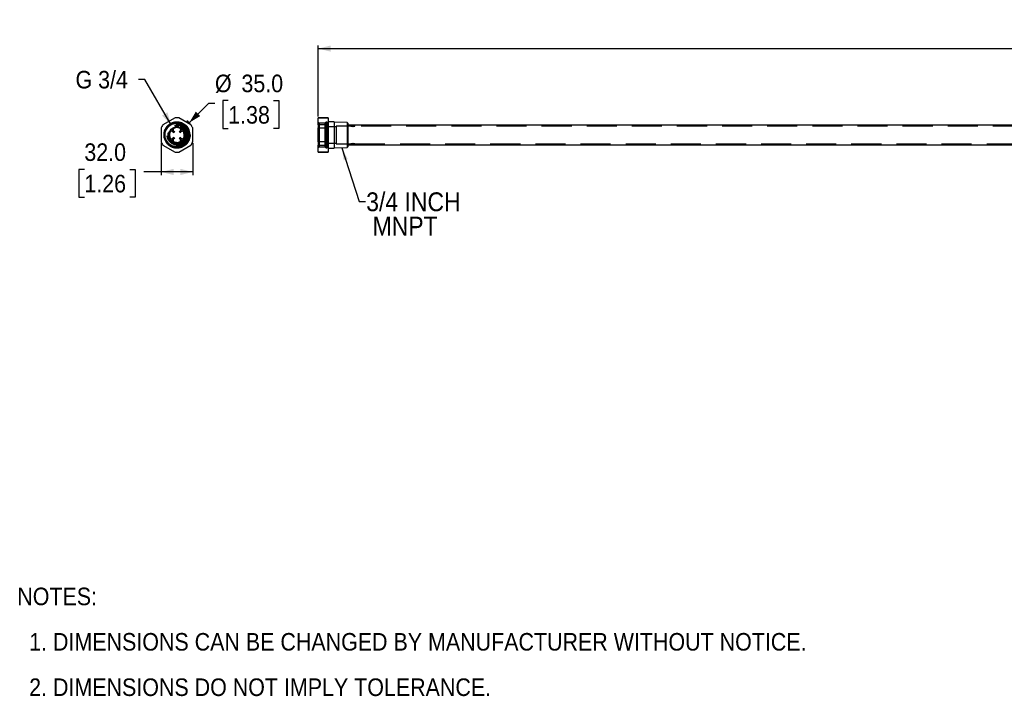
# Model space of a CAD drawing. Header units: millimetres. Extents: x 37 to 2032, y 0 to 733.
# Tile 1 of 5: x 37 to 1034, y 48 to 733. Entities that reach past the tile are written whole.
import ezdxf

# ---------------------------------------------------------------- set-up
doc = ezdxf.new("R2010")
doc.units = ezdxf.units.MM
doc.linetypes.add('SLD-Dashed', pattern=[45.72, 30.48, -15.24])
doc.linetypes.add('SLD-Solid', pattern=[0])
doc.layers.add('DIMENSIONS', color=140, linetype='SLD-Solid', lineweight=25)
doc.layers.add('TEXT', color=140, linetype='SLD-Solid', lineweight=25)
doc.layers.add('HIDDEN', color=102, linetype='SLD-Dashed')
doc.styles.add('SLDTEXTSTYLE0', font='GOTHIC.TTF', dxfattribs={"width": 0.913})
doc.styles.get("Standard").update_dxf_attribs({"font": 'GOTHIC.TTF'})
doc.dimstyles.new('SLDDIMSTYLE0', dxfattribs={"dimtxt": 17.78, "dimasz": 12.7, "dimexe": 0, "dimexo": 0.0625, "dimgap": 4.445, "dimtad": 0, "dimtih": 1, "dimtoh": 1, "dimdec": 1, "dimrnd": 1e-09, "dimzin": 4, "dimdsep": 46, "dimtxsty": 'SLDTEXTSTYLE0', "dimsah": 1, "dimcen": 0.09, "dimadec": 0, "dimazin": 1, "dimtfac": 1, "dimtdec": 1, "dimtofl": 0, "dimtmove": 0, "dimatfit": 3, "dimfxl": 0, "dimfrac": 2, "dimtolj": 1, "dimtzin": 12, "dimarcsym": 0})
doc.dimstyles.new('SLDDIMSTYLE1', dxfattribs={"dimtxt": 17.78, "dimasz": 12.7, "dimexe": 0, "dimexo": 0.0625, "dimgap": 4.445, "dimtad": 0, "dimtih": 1, "dimtoh": 1, "dimdec": 1, "dimrnd": 1e-09, "dimzin": 12, "dimdsep": 46, "dimtxsty": 'SLDTEXTSTYLE0', "dimsah": 1, "dimcen": 0, "dimadec": 0, "dimazin": 3, "dimtfac": 1, "dimtdec": 1, "dimtofl": 0, "dimtmove": 0, "dimatfit": 3, "dimfxl": 0, "dimfrac": 2, "dimtolj": 1, "dimtzin": 12, "dimarcsym": 0})
doc.dimstyles.new('SLDDIMSTYLE2', dxfattribs={"dimtxt": 17.78, "dimasz": 12.7, "dimexe": 0, "dimexo": 0.0625, "dimgap": 4.445, "dimtad": 0, "dimtih": 1, "dimtoh": 1, "dimdec": 1, "dimrnd": 1e-09, "dimzin": 4, "dimdsep": 46, "dimtxsty": 'SLDTEXTSTYLE0', "dimsah": 1, "dimcen": 0, "dimadec": 0, "dimazin": 1, "dimtfac": 1, "dimtdec": 1, "dimtofl": 0, "dimtmove": 0, "dimatfit": 3, "dimfxl": 0, "dimfrac": 2, "dimtolj": 1, "dimtzin": 12, "dimarcsym": 0})
doc.dimstyles.new('SLDDIMSTYLE3', dxfattribs={"dimtxt": 17.78, "dimasz": 12.7, "dimexe": 0, "dimexo": 0.0625, "dimgap": 4.445, "dimtad": 0, "dimtih": 1, "dimtoh": 1, "dimdec": 1, "dimrnd": 1e-09, "dimzin": 12, "dimdsep": 46, "dimtxsty": 'SLDTEXTSTYLE0', "dimsah": 1, "dimcen": 0.09, "dimadec": 0, "dimazin": 3, "dimtfac": 1, "dimtdec": 1, "dimtofl": 0, "dimtmove": 0, "dimatfit": 3, "dimfxl": 0, "dimfrac": 2, "dimtolj": 1, "dimtzin": 12, "dimarcsym": 0})
doc.dimstyles.new('SLDDIMSTYLE4', dxfattribs={"dimtxt": 0.18, "dimasz": 12.7, "dimexe": 0, "dimexo": 0.0625, "dimgap": 0, "dimtad": 0, "dimtih": 1, "dimtoh": 1, "dimdec": 0, "dimrnd": 1e-09, "dimzin": 0, "dimdsep": 46, "dimtxsty": 'Standard', "dimsah": 1, "dimcen": 0.09, "dimadec": 0, "dimazin": 0, "dimtfac": 12.7, "dimtdec": 0, "dimtofl": 0, "dimtmove": 0, "dimatfit": 3, "dimfxl": 0, "dimfrac": 2, "dimtolj": 1, "dimtzin": 0, "dimarcsym": 0})

# ---------------------------------------------------------------- blocks, each defined once
blk = doc.blocks.new('SW_NOTE_0')
at = {"layer": 'TEXT', "color": 0, "char_height": 17.78, "attachment_point": 1, "style": 'SLDTEXTSTYLE0'}
for s, insert in [('NOTES:', (0, 22.71)), ('  1. DIMENSIONS CAN BE CHANGED BY MANUFACTURER WITHOUT NOTICE.', (0, -23.27)), ('  2. DIMENSIONS DO NOT IMPLY TOLERANCE.', (0, -69.25))]:
    blk.add_mtext(s, dxfattribs=dict(at, insert=insert))
blk = doc.blocks.new('_D')
at = {"layer": 'DIMENSIONS'}
for p, q in [((180.21, 607.85), (180.21, 575.61)), ((212.21, 607.85), (212.21, 575.61)), ((102.41, 581.4), (96.99, 581.4)), ((96.99, 581.4), (96.99, 553.18)), ((148.39, 581.4), (153.81, 581.4)), ((153.81, 581.4), (153.81, 553.18)), ((180.21, 578.79), (162.82, 578.79)), ((212.21, 578.79), (180.21, 578.79)), ((96.99, 553.18), (102.41, 553.18)), ((153.81, 553.18), (148.39, 553.18))]:
    blk.add_line(p, q, dxfattribs=at)
for points in [[(180.21, 578.79), (192.91, 575.61), (192.91, 581.96)], [(212.21, 578.79), (199.51, 581.96), (199.51, 575.61)]]:
    blk.add_solid(points, dxfattribs=at)
at = {"layer": 'DIMENSIONS', "char_height": 17.78, "attachment_point": 1, "style": 'SLDTEXTSTYLE0'}
for s, insert in [('32.0', (102.41, 607.73)), ('1.26', (102.41, 575.89))]:
    blk.add_mtext(s, dxfattribs=dict(at, insert=insert))
blk = doc.blocks.new('_D_1')
at = {"layer": 'DIMENSIONS'}
for p, q in [((163.69, 672.54), (157.34, 672.54)), ((190.24, 626.55), (163.69, 672.54))]:
    blk.add_line(p, q, dxfattribs=at)
blk.add_solid([(190.24, 626.55), (186.64, 639.14), (181.14, 635.96)], dxfattribs=at)
at = {"layer": 'DIMENSIONS', "insert": (93.46, 681.14), "char_height": 17.78, "attachment_point": 1, "style": 'SLDTEXTSTYLE0'}
blk.add_mtext('G 3/4', dxfattribs=at)
blk = doc.blocks.new('_D_2')
at = {"layer": 'DIMENSIONS'}
for p, q in [((208.59, 628.58), (228.41, 648.4)), ((228.41, 648.4), (234.76, 648.4)), ((248.16, 651.02), (242.75, 651.02)), ((242.75, 651.02), (242.75, 622.8)), ((294.14, 651.02), (299.56, 651.02)), ((299.56, 651.02), (299.56, 622.8)), ((242.75, 622.8), (248.16, 622.8)), ((299.56, 622.8), (294.14, 622.8))]:
    blk.add_line(p, q, dxfattribs=at)
blk.add_arc((196.21, 616.21), 17.5, 40.25525, 55.28324, dxfattribs=at)
blk.add_solid([(208.59, 628.58), (219.81, 635.32), (215.32, 639.81)], dxfattribs=at)
at = {"layer": 'DIMENSIONS', "char_height": 17.78, "attachment_point": 1, "style": 'SLDTEXTSTYLE0'}
for s, insert in [('%%c', (234.76, 677.34)), ('35.0', (261.57, 677.34)), ('1.38', (248.16, 645.51))]:
    blk.add_mtext(s, dxfattribs=dict(at, insert=insert))
blk = doc.blocks.new('_D_3')
at = {"layer": 'DIMENSIONS'}
for p, q in [((339.44, 634.88), (339.44, 706.89)), ((339.44, 703.71), (1100, 703.71)), ((1114.43, 706.33), (1109.02, 706.33)), ((1109.02, 706.33), (1109.02, 678.1)), ((1173.55, 706.33), (1178.97, 706.33)), ((1178.97, 706.33), (1178.97, 678.1)), ((1948.54, 703.71), (1187.99, 703.71)), ((1948.54, 626.48), (1948.54, 706.89)), ((1109.02, 678.1), (1114.43, 678.1)), ((1178.97, 678.1), (1173.55, 678.1))]:
    blk.add_line(p, q, dxfattribs=at)
for points in [[(339.44, 703.71), (352.14, 700.54), (352.14, 706.89)], [(1948.54, 703.71), (1935.84, 706.89), (1935.84, 700.54)]]:
    blk.add_solid(points, dxfattribs=at)
at = {"layer": 'DIMENSIONS', "char_height": 17.78, "attachment_point": 1, "style": 'SLDTEXTSTYLE0'}
for s, insert in [('1609.1', (1107.86, 732.65)), ('63.35', (1114.43, 700.81))]:
    blk.add_mtext(s, dxfattribs=dict(at, insert=insert))
blk = doc.blocks.new('SW_NOTE_1')
at = {"layer": 'TEXT', "color": 0, "char_height": 19.05, "attachment_point": 1, "style": 'SLDTEXTSTYLE0'}
for s, insert in [('3/4 INCH', (0.74, 9.25)), (' MNPT', (0.74, -15.38))]:
    blk.add_mtext(s, dxfattribs=dict(at, insert=insert))

msp = doc.modelspace()

# ---------------------------------------------------------------- linework, layer by layer
for p, q in [((194.35, 633.61), (182.07, 626.52)), ((210.35, 626.52), (198.07, 633.61)), ((349.44, 633.71), (339.44, 633.71)), ((339.44, 633.71), (339.44, 633.61)), ((339.44, 633.61), (349.44, 633.61)), ((339.44, 626.52), (339.44, 633.61)), ((349.44, 633.71), (349.44, 633.61)), ((349.44, 633.61), (349.44, 626.52)), ((355.64, 629.54), (349.44, 629.54)), ((355.64, 629.54), (355.64, 602.89)), ((368.66, 628.94), (355.64, 629.35)), ((369.44, 628.15), (368.66, 628.94)), ((368.66, 628.94), (368.66, 616.21)), ((180.21, 623.3), (180.21, 609.12)), ((203.71, 616.21), (203.27, 618.75)), ((212.21, 609.12), (212.21, 623.3)), ((349.44, 626.52), (339.44, 626.52)), ((339.44, 626.52), (339.44, 623.3)), ((339.44, 623.3), (349.44, 623.3)), ((339.44, 609.12), (339.44, 623.3)), ((349.44, 626.52), (349.44, 623.3)), ((349.44, 623.3), (349.44, 609.12)), ((369.44, 628.15), (369.44, 604.27)), ((372.54, 626.21), (369.44, 626.21)), ((1146.54, 626.21), (376.54, 626.21)), ((188.71, 616.21), (189.16, 613.67)), ((349.44, 609.12), (339.44, 609.12)), ((339.44, 609.12), (339.44, 605.9)), ((349.44, 609.12), (349.44, 605.9)), ((368.66, 616.21), (368.66, 603.48)), ((182.07, 605.9), (194.35, 598.81)), ((198.07, 598.81), (210.35, 605.9)), ((339.44, 605.9), (349.44, 605.9)), ((339.44, 598.81), (339.44, 605.9)), ((349.44, 598.81), (339.44, 598.81)), ((339.44, 598.81), (339.44, 598.71)), ((339.44, 598.71), (349.44, 598.71)), ((349.44, 605.9), (349.44, 598.81)), ((349.44, 602.89), (355.64, 602.89)), ((349.44, 598.81), (349.44, 598.71)), ((355.64, 603.07), (368.66, 603.48)), ((368.66, 603.48), (369.44, 604.27)), ((369.44, 606.21), (372.54, 606.21)), ((376.54, 606.21), (1146.54, 606.21))]:
    msp.add_line(p, q)
for radius in [13.06, 12.06, 8.25]:
    msp.add_circle((196.21, 616.21), radius)
for radius, start, end in [(17.5, 83.89551, 96.10449), (17.5, 143.89551, 156.10449), (4.05, 123.08382, 147.54773), (4.05, 33.08382, 57.54773), (17.5, 23.89551, 36.10449), (17.5, 203.89551, 216.10449), (7.5, 163.1468, 180), (4.05, 213.08382, 237.54773), (4.05, 303.08382, 327.54773), (7.5, 343.1468, 0), (17.5, 323.89551, 336.10449), (17.5, 263.89551, 276.10449)]:
    msp.add_arc((196.21, 616.21), radius, start, end)
for points, knots in [([(192.79, 618.38), (192.74, 618.6), (192.62, 619.05), (192.19, 619.57), (191.58, 619.94), (190.85, 620.06), (190.12, 619.89), (189.55, 619.48), (189.17, 618.96), (189.08, 618.57), (189.03, 618.38)], [0, 0, 0, 0, 0.126776, 0.252946, 0.395039, 0.539462, 0.674354, 0.795367, 0.904532, 1, 1, 1, 1]), ([(193.67, 623.27), (193.49, 623.18), (193.12, 623.01), (192.71, 622.56), (192.46, 622.01), (192.38, 621.4), (192.51, 620.75), (192.88, 620.17), (193.4, 619.76), (193.83, 619.65), (194, 619.6)], [0, 0, 0, 0, 0.110306, 0.220493, 0.333967, 0.456111, 0.589791, 0.73595, 0.891367, 1, 1, 1, 1]), ([(198.39, 623.39), (197.55, 623.56), (195.96, 623.9), (194.41, 623.47), (193.67, 623.27)], [0, 0, 0, 0, 0.526666, 1, 1, 1, 1]), ([(198.39, 619.63), (198.61, 619.68), (199.05, 619.8), (199.57, 620.23), (199.94, 620.84), (200.06, 621.58), (199.89, 622.3), (199.49, 622.87), (198.96, 623.25), (198.57, 623.35), (198.39, 623.39)], [0, 0, 0, 0, 0.126776, 0.252946, 0.395039, 0.539462, 0.674354, 0.795367, 0.904532, 1, 1, 1, 1]), ([(203.27, 618.75), (203.18, 618.94), (203.01, 619.3), (202.56, 619.71), (202.02, 619.97), (201.4, 620.04), (200.76, 619.91), (200.17, 619.54), (199.76, 619.02), (199.65, 618.6), (199.61, 618.42)], [0, 0, 0, 0, 0.110306, 0.220493, 0.333967, 0.456111, 0.589791, 0.73595, 0.891367, 1, 1, 1, 1]), ([(376.54, 626.21), (376.54, 626.21), (376.54, 626.21), (376.53, 626.21), (376.5, 626.2), (376.44, 626.19), (376.36, 626.17), (376.28, 626.16), (376.16, 626.14), (375.99, 626.11), (375.78, 626.08), (375.59, 626.06), (375.44, 626.05), (375.29, 626.04), (375.13, 626.03), (374.96, 626.02), (374.81, 626.01), (374.67, 626.01), (374.53, 626.01), (374.38, 626.01), (374.16, 626.01), (373.94, 626.03), (373.73, 626.04), (373.54, 626.06), (373.3, 626.08), (373.1, 626.11), (372.95, 626.14), (372.86, 626.15), (372.77, 626.17), (372.7, 626.18), (372.64, 626.19), (372.59, 626.2), (372.56, 626.21), (372.54, 626.21), (372.54, 626.21), (372.54, 626.21)], [0, 0, 0, 0, 0.0056737, 0.0338144, 0.0595648, 0.1121112, 0.1389699, 0.1648961, 0.1909965, 0.2447933, 0.2976621, 0.3241192, 0.3524747, 0.3789696, 0.4054648, 0.4319602, 0.4604293, 0.4801779, 0.5000065, 0.5259276, 0.5520303, 0.6059071, 0.6318302, 0.6579296, 0.7117406, 0.7643755, 0.7907151, 0.8189223, 0.8454724, 0.8720228, 0.8985734, 0.927086, 0.9531896, 0.9794777, 1, 1, 1, 1]), ([(189.16, 613.67), (189.24, 613.48), (189.41, 613.12), (189.86, 612.71), (190.41, 612.45), (191.03, 612.38), (191.67, 612.51), (192.25, 612.88), (192.66, 613.4), (192.77, 613.82), (192.82, 614)], [0, 0, 0, 0, 0.110306, 0.220493, 0.333967, 0.456111, 0.589791, 0.73595, 0.891367, 1, 1, 1, 1]), ([(194.04, 612.79), (193.82, 612.74), (193.38, 612.62), (192.85, 612.19), (192.48, 611.58), (192.36, 610.84), (192.53, 610.12), (192.94, 609.55), (193.46, 609.17), (193.86, 609.08), (194.04, 609.03)], [0, 0, 0, 0, 0.126776, 0.252946, 0.395039, 0.539462, 0.674354, 0.795367, 0.904532, 1, 1, 1, 1]), ([(194.04, 609.03), (194.87, 608.86), (196.46, 608.52), (198.02, 608.95), (198.76, 609.15)], [0, 0, 0, 0, 0.526666, 1, 1, 1, 1]), ([(198.76, 609.15), (198.94, 609.24), (199.3, 609.41), (199.71, 609.86), (199.97, 610.41), (200.04, 611.02), (199.91, 611.67), (199.54, 612.25), (199.02, 612.66), (198.6, 612.77), (198.42, 612.82)], [0, 0, 0, 0, 0.110306, 0.220493, 0.333967, 0.456111, 0.589791, 0.73595, 0.891367, 1, 1, 1, 1]), ([(199.63, 614.04), (199.69, 613.82), (199.8, 613.38), (200.24, 612.85), (200.84, 612.48), (201.58, 612.36), (202.3, 612.53), (202.88, 612.94), (203.26, 613.46), (203.35, 613.85), (203.39, 614.04)], [0, 0, 0, 0, 0.126776, 0.252946, 0.395039, 0.539462, 0.674354, 0.795367, 0.904532, 1, 1, 1, 1]), ([(372.54, 606.21), (372.54, 606.21), (372.54, 606.21), (372.55, 606.21), (372.58, 606.22), (372.64, 606.23), (372.73, 606.25), (372.8, 606.26), (372.92, 606.28), (373.1, 606.31), (373.31, 606.34), (373.49, 606.36), (373.69, 606.38), (373.9, 606.39), (374.12, 606.4), (374.28, 606.41), (374.42, 606.41), (374.5, 606.41), (374.54, 606.41)], [0, 0, 0, 0, 0.011348, 0.067634, 0.119139, 0.22424, 0.277962, 0.329819, 0.382024, 0.489626, 0.595372, 0.64829, 0.705006, 0.810901, 0.863896, 0.920839, 0.96034, 1, 1, 1, 1]), ([(374.54, 606.41), (374.6, 606.41), (374.82, 606.41), (375.09, 606.4), (375.35, 606.38), (375.55, 606.36), (375.78, 606.34), (375.99, 606.31), (376.13, 606.28), (376.23, 606.27), (376.31, 606.25), (376.38, 606.24), (376.44, 606.23), (376.49, 606.22), (376.52, 606.21), (376.54, 606.21), (376.54, 606.21), (376.54, 606.21), (376.52, 606.21), (376.52, 606.22)], [0, 0, 0, 0, 0.047102, 0.192174, 0.23928, 0.286706, 0.384487, 0.480132, 0.527994, 0.579251, 0.627496, 0.675741, 0.723987, 0.775798, 0.823232, 0.871001, 0.918603, 0.969738, 1, 1, 1, 1])]:
    msp.add_open_spline(points, degree=3, knots=knots)
at = {"layer": 'HIDDEN'}
for p, q in [((340.44, 628.27), (339.44, 629.27)), ((347.79, 629.28), (346.04, 628.27)), ((347.79, 603.14), (347.79, 629.28)), ((194.21, 626.01), (194.21, 624.99)), ((194.21, 624.99), (194.21, 624.87)), ((198.21, 624.99), (198.21, 626.01)), ((198.21, 624.87), (198.21, 624.99)), ((340.44, 628.27), (340.44, 604.15)), ((346.04, 628.27), (340.44, 628.27)), ((346.04, 628.27), (346.04, 616.21)), ((357.54, 624.46), (348.54, 624.46)), ((357.54, 625.21), (357.54, 607.21)), ((372.55, 625.21), (357.54, 625.21)), ((372.54, 626.21), (372.54, 625.21)), ((376.54, 625.21), (376.54, 626.21)), ((1144.79, 625.21), (376.54, 625.21)), ((346.04, 616.21), (346.04, 604.15)), ((194.21, 607.55), (194.21, 607.44)), ((194.21, 607.44), (194.21, 606.41)), ((198.21, 607.44), (198.21, 607.55)), ((198.21, 606.41), (198.21, 607.44)), ((339.44, 603.15), (340.44, 604.15)), ((340.44, 604.15), (346.04, 604.15)), ((346.04, 604.15), (347.79, 603.14)), ((348.54, 607.96), (357.54, 607.96)), ((357.54, 607.21), (372.55, 607.21)), ((372.54, 607.21), (372.54, 606.21)), ((376.54, 607.21), (1144.79, 607.21)), ((376.54, 606.21), (376.54, 607.21))]:
    msp.add_line(p, q, dxfattribs=at)
at = {"layer": 'HIDDEN', "flags": 128}
for points in [[(194.82, 625.75), (194.82, 625.75), (194.82, 625.74), (194.84, 625.73), (194.87, 625.71), (194.9, 625.68), (194.95, 625.64), (195, 625.6), (195.05, 625.55), (195.12, 625.5), (195.18, 625.44), (195.25, 625.39), (195.31, 625.34), (195.37, 625.29), (195.42, 625.24), (195.47, 625.2), (195.51, 625.16), (195.55, 625.14), (195.57, 625.12), (195.58, 625.11), (195.58, 625.1), (195.58, 625.1)], [(198.11, 626.94), (198.1, 626.91), (198.08, 626.8), (198.05, 626.64), (198.02, 626.45), (197.99, 626.26), (197.96, 626.1), (197.94, 626), (197.93, 625.96), (197.94, 626), (197.96, 626.1), (197.99, 626.26), (198.02, 626.45), (198.05, 626.64), (198.08, 626.8), (198.1, 626.91), (198.11, 626.94)], [(198.11, 626.94), (198.1, 626.91), (198.08, 626.8), (198.05, 626.64), (198.02, 626.45), (197.99, 626.26), (197.96, 626.1), (197.94, 626), (197.93, 625.96), (197.94, 626), (197.96, 626.1), (197.99, 626.26), (198.02, 626.45), (198.05, 626.64), (198.08, 626.8), (198.1, 626.91), (198.11, 626.94)], [(195.58, 607.31), (195.58, 607.32), (195.58, 607.31), (195.56, 607.3), (195.54, 607.28), (195.5, 607.24), (195.46, 607.21), (195.4, 607.16), (195.35, 607.12), (195.29, 607.06), (195.22, 607.01), (195.16, 606.96), (195.09, 606.9), (195.03, 606.85), (194.98, 606.81), (194.93, 606.77), (194.89, 606.73), (194.86, 606.7), (194.83, 606.68), (194.82, 606.67), (194.82, 606.67), (194.82, 606.67)], [(198.11, 605.48), (198.1, 605.51), (198.08, 605.62), (198.05, 605.78), (198.02, 605.97), (197.99, 606.16), (197.96, 606.32), (197.94, 606.42), (197.93, 606.46), (197.94, 606.42), (197.96, 606.32), (197.99, 606.16), (198.02, 605.97), (198.05, 605.78), (198.08, 605.62), (198.1, 605.51), (198.11, 605.48)], [(198.11, 605.48), (198.1, 605.51), (198.08, 605.62), (198.05, 605.78), (198.02, 605.97), (197.99, 606.16), (197.96, 606.32), (197.94, 606.42), (197.93, 606.46), (197.94, 606.42), (197.96, 606.32), (197.99, 606.16), (198.02, 605.97), (198.05, 605.78), (198.08, 605.62), (198.1, 605.51), (198.11, 605.48)]]:
    msp.add_lwpolyline(points, dxfattribs=at)
at = {"layer": 'HIDDEN'}
for radius in [13.33, 13.14, 13.14, 13.07, 12.73, 11.94, 10, 9, 8.5]:
    msp.add_circle((196.21, 616.21), radius, dxfattribs=at)
for centre, radius, start, end in [((348.04, 628.85), 0.5, 0, 120.00146), ((196.21, 616.21), 7, 121.60905, 148.24808), ((197.5, 623.5), 3.5, 79.9846, 139.97934), ((197.5, 623.5), 2.5, 90, 139.98394), ((197.5, 623.5), 2.5, 79.9846, 90), ((196.21, 616.21), 9.9, 78.33262, 79.9846), ((196.21, 616.21), 10.9, 280.0154, 79.9846), ((196.21, 616.21), 7, 31.60905, 58.24808), ((196.21, 616.21), 7.5, 358.17806, 19.83315), ((196.21, 616.21), 7.5, 178.17806, 199.83315), ((196.21, 616.21), 7, 211.60905, 238.24808), ((196.21, 616.21), 7, 301.60905, 328.24808), ((197.5, 608.92), 3.5, 220.01607, 270), ((197.5, 608.92), 2.5, 220.01412, 280.0154), ((197.5, 608.92), 3.5, 270, 280.0154), ((196.21, 616.21), 9.9, 280.0154, 281.28672), ((348.04, 603.57), 0.5, 239.99854, 0)]:
    msp.add_arc(centre, radius, start, end, dxfattribs=at)
for points, knots in [([(196.21, 603.57), (192.86, 603.57), (189.65, 604.9), (184.91, 609.64), (183.57, 612.86), (183.57, 619.56), (184.91, 622.78), (189.65, 627.52), (192.86, 628.85), (196.21, 628.85)], [0, 0, 0, 0, 0.25, 0.25, 0.5, 0.5, 0.75, 0.75, 1, 1, 1, 1]), ([(196.21, 628.85), (199.56, 628.85), (202.78, 627.52), (207.52, 622.78), (208.85, 619.56), (208.85, 616.21)], [0, 0, 0, 0, 0.5, 0.5, 1, 1, 1, 1]), ([(348.54, 628.85), (348.54, 628.85), (348.54, 627.52), (348.54, 622.78), (348.54, 619.56), (348.54, 616.21)], [0, 0, 0, 0, 0.5, 0.5, 1, 1, 1, 1]), ([(194.3, 625), (194.36, 625.02), (194.45, 625.04), (194.7, 625.08), (194.84, 625.11), (195.19, 625.15), (195.38, 625.17), (195.68, 625.19), (195.79, 625.2), (196, 625.21), (196.1, 625.21), (196.32, 625.21), (196.42, 625.21), (196.64, 625.2), (196.74, 625.2), (196.94, 625.18), (197.04, 625.17), (197.23, 625.15), (197.32, 625.14), (197.49, 625.12), (197.57, 625.11), (197.72, 625.08), (197.79, 625.07), (197.97, 625.04), (198.07, 625.02), (198.13, 625)], [0, 0, 0, 0, 0.125, 0.125, 0.25, 0.25, 0.375, 0.375, 0.4375, 0.4375, 0.5, 0.5, 0.5625, 0.5625, 0.625, 0.625, 0.6875, 0.6875, 0.75, 0.75, 0.8125, 0.8125, 0.875, 0.875, 1, 1, 1, 1]), ([(198.21, 625.91), (198.21, 625.91), (198.21, 625.91), (198.21, 625.91), (198.21, 625.91)], [0, 0, 0, 0, 0.495694, 1, 1, 1, 1]), ([(372.54, 626.21), (372.54, 626.21), (372.54, 626.21), (372.55, 626.21), (372.58, 626.2), (372.64, 626.19), (372.73, 626.17), (372.8, 626.16), (372.92, 626.14), (373.1, 626.11), (373.31, 626.08), (373.49, 626.06), (373.69, 626.04), (373.9, 626.03), (374.12, 626.02), (374.28, 626.01), (374.42, 626.01), (374.5, 626.01), (374.54, 626.01)], [0, 0, 0, 0, 0.011348, 0.067634, 0.119139, 0.22424, 0.277962, 0.329819, 0.382024, 0.489626, 0.595372, 0.64829, 0.705006, 0.810901, 0.863896, 0.920839, 0.96034, 1, 1, 1, 1]), ([(372.55, 625.21), (372.55, 625.21), (372.55, 625.21), (372.61, 625.2), (372.72, 625.17), (372.88, 625.14), (373.09, 625.1), (373.34, 625.07), (373.63, 625.03), (373.95, 625), (374.21, 624.99), (374.41, 624.99), (374.61, 624.98), (374.87, 624.99), (375.19, 625.01), (375.5, 625.04), (375.78, 625.07), (376.03, 625.11), (376.23, 625.15), (376.39, 625.18), (376.49, 625.2), (376.54, 625.21), (376.54, 625.21), (376.54, 625.21)], [0, 0, 0, 0, 0.033061, 0.084658, 0.137731, 0.189741, 0.243197, 0.296303, 0.350936, 0.404167, 0.459006, 0.479462, 0.500007, 0.552026, 0.605577, 0.657589, 0.711066, 0.763889, 0.81821, 0.871566, 0.926517, 0.979001, 1, 1, 1, 1]), ([(374.54, 626.01), (374.6, 626.01), (374.82, 626.01), (375.09, 626.02), (375.35, 626.04), (375.55, 626.06), (375.78, 626.08), (375.99, 626.11), (376.13, 626.14), (376.23, 626.15), (376.31, 626.17), (376.38, 626.18), (376.44, 626.19), (376.49, 626.2), (376.52, 626.21), (376.54, 626.21), (376.54, 626.21), (376.54, 626.21)], [0, 0, 0, 0, 0.051858, 0.211577, 0.263439, 0.315653, 0.423308, 0.528609, 0.581304, 0.637735, 0.690852, 0.743968, 0.797086, 0.854128, 0.906351, 0.958943, 1, 1, 1, 1]), ([(208.85, 616.21), (208.85, 612.86), (207.52, 609.64), (202.78, 604.9), (199.56, 603.57), (196.21, 603.57)], [0, 0, 0, 0, 0.5, 0.5, 1, 1, 1, 1]), ([(348.54, 616.21), (348.54, 612.86), (348.54, 609.64), (348.54, 604.9), (348.54, 603.57), (348.54, 603.57)], [0, 0, 0, 0, 0.5, 0.5, 1, 1, 1, 1]), ([(198.19, 606.41), (198.2, 606.46), (198.21, 606.49), (198.21, 606.52), (198.21, 606.51), (198.21, 606.49)], [0, 0, 0, 0, 0.5, 0.5, 1, 1, 1, 1]), ([(198.19, 606.41), (198.19, 606.42), (198.19, 606.43), (198.2, 606.45), (198.2, 606.45), (198.2, 606.46)], [0, 0, 0, 0, 0.452899, 0.907646, 1, 1, 1, 1]), ([(198.21, 606.49), (198.21, 606.49), (198.21, 606.5), (198.21, 606.51), (198.21, 606.51), (198.21, 606.51), (198.21, 606.5), (198.21, 606.5)], [0, 0, 0, 0, 0.133032, 0.424645, 0.573843, 0.713997, 1, 1, 1, 1]), ([(376.54, 607.21), (376.54, 607.21), (376.54, 607.21), (376.48, 607.22), (376.37, 607.25), (376.2, 607.28), (375.99, 607.32), (375.74, 607.36), (375.45, 607.39), (375.14, 607.42), (374.87, 607.43), (374.67, 607.43), (374.48, 607.44), (374.21, 607.43), (373.89, 607.41), (373.58, 607.38), (373.31, 607.35), (373.06, 607.31), (372.85, 607.27), (372.69, 607.24), (372.59, 607.22), (372.54, 607.21), (372.55, 607.21), (372.55, 607.21)], [0, 0, 0, 0, 0.033061, 0.084658, 0.137731, 0.189741, 0.243197, 0.296303, 0.350936, 0.404167, 0.459006, 0.479462, 0.500007, 0.552026, 0.605577, 0.657589, 0.711066, 0.763889, 0.81821, 0.871566, 0.926517, 0.979001, 1, 1, 1, 1])]:
    msp.add_open_spline(points, degree=3, knots=knots, dxfattribs=at)
for points in [[(198.13, 625), (198.18, 624.99), (198.21, 624.99), (198.21, 624.99)], [(198.13, 625), (198.18, 624.99), (198.21, 624.99), (198.21, 624.99)], [(198.19, 626.01), (198.2, 625.94), (198.21, 625.91), (198.21, 625.91)], [(194.3, 607.42), (194.24, 607.43), (194.21, 607.44), (194.21, 607.44)], [(194.3, 607.42), (194.24, 607.43), (194.21, 607.44), (194.21, 607.44)], [(198.21, 607.44), (198.21, 607.44), (198.18, 607.43), (198.13, 607.42)]]:
    msp.add_open_spline(points, degree=3, dxfattribs=at)

# ---------------------------------------------------------------- block references
at = {"layer": 'TEXT'}
for name, p in [('SW_NOTE_1', (387.25, 548.86)), ('SW_NOTE_0', (34.47, 135.15))]:
    msp.add_blockref(name, p, dxfattribs=at)

# ---------------------------------------------------------------- dimensions: what is measured, and where the dimension line sits
at = {"layer": 'DIMENSIONS'}
dim = msp.add_linear_dim(base=(339.44, 703.71), p1=(1948.54, 625.21), p2=(339.44, 633.61), angle=0, dimstyle='SLDDIMSTYLE3', dxfattribs=at)
dim.commit()
dim.dimension.update_dxf_attribs({"geometry": '_D_3', "text_midpoint": (1143.99, 703.71), "dimtype": 160})
dim = msp.add_diameter_dim_2p(p1=(202.18, 605.87), p2=(190.24, 626.55), text='G 3/4', dimstyle='SLDDIMSTYLE1', override={"dimpost": '<>'}, dxfattribs=at)
dim.commit()
dim.dimension.update_dxf_attribs({"geometry": '_D_1', "text_midpoint": (125.4, 672.54), "dimtype": 163})
dim = msp.add_diameter_dim_2p(p1=(183.84, 603.84), p2=(208.59, 628.58), dimstyle='SLDDIMSTYLE2', dxfattribs=at)
dim.commit()
dim.dimension.update_dxf_attribs({"geometry": '_D_2', "text_midpoint": (271.15, 648.4), "dimtype": 163})
dim = msp.add_linear_dim(base=(180.21, 578.79), p1=(212.21, 609.12), p2=(180.21, 609.12), dimstyle='SLDDIMSTYLE0', dxfattribs=at)
dim.commit()
dim.dimension.update_dxf_attribs({"geometry": '_D', "text_midpoint": (125.4, 578.79), "dimtype": 160})

# ---------------------------------------------------------------- leaders
at = {"layer": 'TEXT'}
msp.add_leader([(363.27, 603.31), (380.9, 548.86), (387.25, 548.86)], dimstyle='SLDDIMSTYLE4', dxfattribs=at)

doc.saveas('drawing.dxf')
